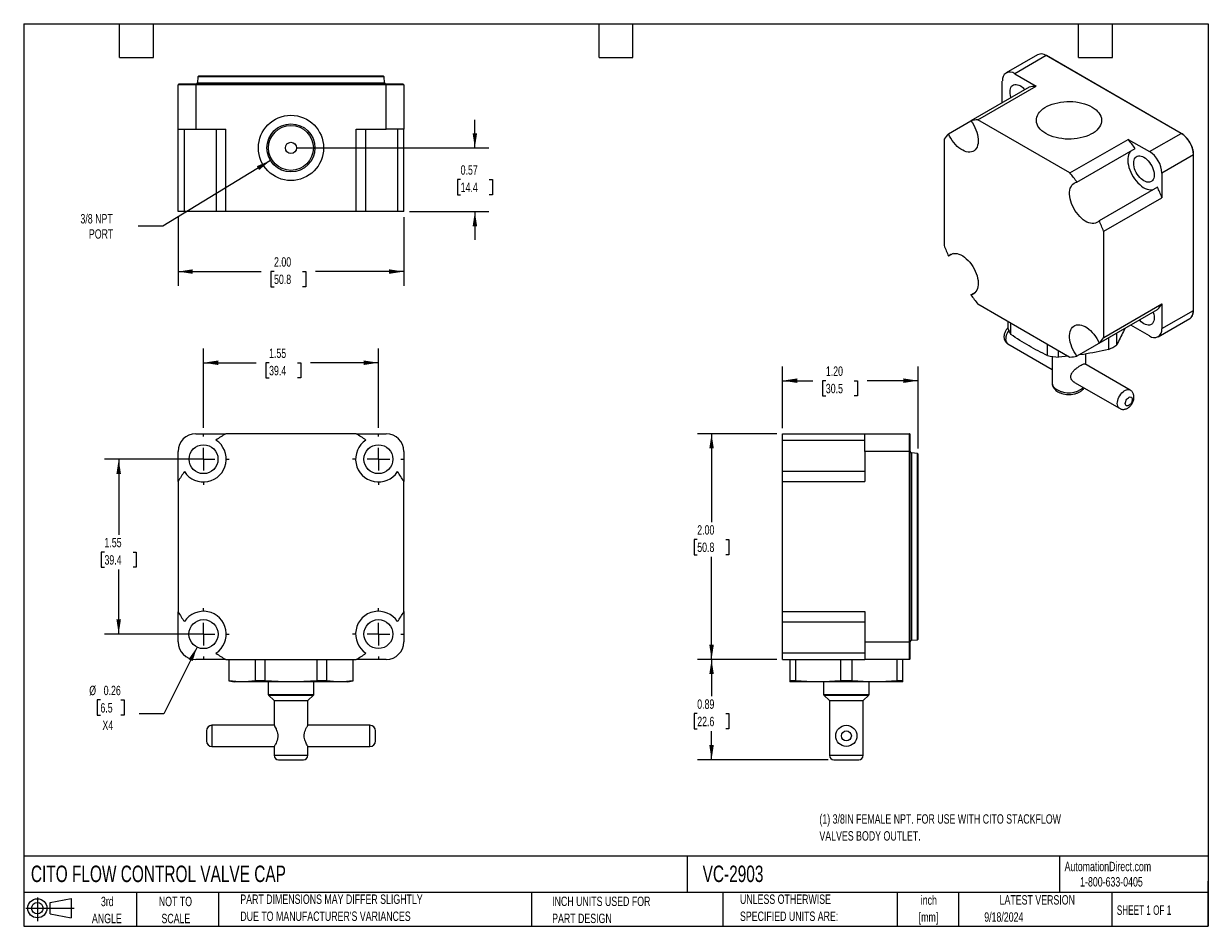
# Model space of a CAD drawing. Header units: inches. Extents: x 0.2 to 10.8, y 0.2 to 8.2.
import ezdxf

# ---------------------------------------------------------------- set-up
doc = ezdxf.new("R2010")
doc.units = ezdxf.units.IN
doc.header["$MEASUREMENT"] = 0
doc.layers.add('TEXT', color=140, linetype='Continuous', lineweight=25)
doc.styles.add('SLDTEXTSTYLE0', font='TXT', dxfattribs={"width": 0.7})
doc.styles.add('SLDTEXTSTYLE1', font='TXT', dxfattribs={"width": 0.65})
doc.dimstyles.new('SLDDIMSTYLE0', dxfattribs={"dimtxt": 0.084961, "dimasz": 0.13, "dimexe": 0, "dimexo": 0.0625, "dimgap": 0.02124, "dimtad": 0, "dimtih": 1, "dimtoh": 1, "dimrnd": 1e-09, "dimzin": 12, "dimdsep": 46, "dimtxsty": 'SLDTEXTSTYLE0', "dimsah": 1, "dimcen": 0.09, "dimadec": 0, "dimazin": 3, "dimtfac": 1, "dimtofl": 0, "dimtmove": 0, "dimatfit": 3, "dimfxl": 0, "dimfrac": 2, "dimtolj": 1, "dimtzin": 12, "dimarcsym": 0})
doc.dimstyles.new('SLDDIMSTYLE1', dxfattribs={"dimtxt": 0.084961, "dimasz": 0.13, "dimexe": 0, "dimexo": 0.0625, "dimgap": 0.02124, "dimtad": 0, "dimtih": 1, "dimtoh": 1, "dimrnd": 1e-09, "dimdsep": 46, "dimtxsty": 'SLDTEXTSTYLE0', "dimsah": 1, "dimcen": 0, "dimadec": 0, "dimazin": 2, "dimtfac": 1, "dimtofl": 0, "dimtmove": 0, "dimatfit": 3, "dimfxl": 0, "dimfrac": 2, "dimtolj": 1, "dimtzin": 12, "dimarcsym": 0})
doc.dimstyles.new('SLDDIMSTYLE2', dxfattribs={"dimtxt": 0.084961, "dimasz": 0.13, "dimexe": 0, "dimexo": 0.0625, "dimgap": 0.02124, "dimtad": 0, "dimtih": 1, "dimtoh": 1, "dimrnd": 1e-09, "dimzin": 4, "dimdsep": 46, "dimtxsty": 'SLDTEXTSTYLE0', "dimsah": 1, "dimcen": 0.09, "dimadec": 0, "dimazin": 1, "dimtfac": 1, "dimtofl": 0, "dimtmove": 0, "dimatfit": 3, "dimfxl": 0, "dimfrac": 2, "dimtolj": 1, "dimtzin": 12, "dimarcsym": 0})
doc.dimstyles.new('SLDDIMSTYLE3', dxfattribs={"dimtxt": 0.084961, "dimasz": 0.13, "dimexe": 0, "dimexo": 0.0625, "dimgap": 0.02124, "dimtad": 0, "dimtih": 1, "dimtoh": 1, "dimrnd": 1e-09, "dimdsep": 46, "dimtxsty": 'SLDTEXTSTYLE0', "dimsah": 1, "dimcen": 0.09, "dimadec": 0, "dimazin": 2, "dimtfac": 1, "dimtofl": 0, "dimtmove": 0, "dimatfit": 3, "dimfxl": 0, "dimfrac": 2, "dimtolj": 1, "dimtzin": 12, "dimarcsym": 0})
doc.dimstyles.new('SLDDIMSTYLE4', dxfattribs={"dimtxt": 0.084961, "dimasz": 0.13, "dimexe": 0, "dimexo": 0.0625, "dimgap": 0.02124, "dimtad": 0, "dimtih": 1, "dimtoh": 1, "dimrnd": 1e-09, "dimdsep": 46, "dimtxsty": 'SLDTEXTSTYLE0', "dimsah": 1, "dimcen": 0.09, "dimadec": 0, "dimazin": 2, "dimtfac": 1, "dimtmove": 0, "dimatfit": 0, "dimfxl": 0, "dimfrac": 2, "dimtolj": 1, "dimtzin": 12, "dimarcsym": 0})
doc.dimstyles.new('SLDDIMSTYLE5', dxfattribs={"dimtxt": 0.084961, "dimasz": 0.13, "dimexe": 0, "dimexo": 0.0625, "dimgap": 0.02124, "dimtad": 0, "dimtih": 1, "dimtoh": 1, "dimrnd": 1e-09, "dimzin": 12, "dimdsep": 46, "dimtxsty": 'SLDTEXTSTYLE0', "dimsah": 1, "dimcen": 0, "dimadec": 0, "dimazin": 3, "dimtfac": 1, "dimtofl": 0, "dimtmove": 0, "dimatfit": 3, "dimfxl": 0, "dimfrac": 2, "dimtolj": 1, "dimtzin": 12, "dimarcsym": 0})

# ---------------------------------------------------------------- blocks, each defined once
blk = doc.blocks.new('Block11')
at = {"color": 7, "linetype": 'Continuous', "lineweight": 18}
for p, q in [((0, 0.113), (0.428, 0.113)), ((0.102, 0.209), (0.102, 0)), ((0.216, 0.164), (0.401, 0.198)), ((0.216, 0.063), (0.216, 0.164)), ((0.401, 0.198), (0.401, 0.029)), ((0.216, 0.063), (0.401, 0.029))]:
    blk.add_line(p, q, dxfattribs=at)
for radius in [0.0846, 0.0506]:
    blk.add_circle((0.102, 0.113), radius, dxfattribs=at)
blk = doc.blocks.new('Block12')
at = {"color": 7, "linetype": 'Continuous'}
blk.add_blockref('Block11', (0, 0), dxfattribs=at)
blk = doc.blocks.new('_D')
at = {"color": 7, "linetype": 'Continuous', "lineweight": 0}
for p, q in [((1.794, 4.39), (0.967, 4.39)), ((1.092, 4.39), (1.092, 3.721)), ((0.966, 3.567), (0.938, 3.567)), ((0.938, 3.567), (0.938, 3.432)), ((1.219, 3.567), (1.247, 3.567)), ((1.247, 3.567), (1.247, 3.432)), ((0.938, 3.432), (0.966, 3.432)), ((1.092, 2.84), (1.092, 3.413)), ((1.247, 3.432), (1.219, 3.432)), ((1.794, 2.84), (0.967, 2.84))]:
    blk.add_line(p, q, dxfattribs=at)
at = {"color": 7, "linetype": 'Continuous', "lineweight": 18}
for points in [[(1.092, 4.39), (1.072, 4.26), (1.112, 4.26)], [(1.092, 2.84), (1.112, 2.97), (1.072, 2.97)]]:
    blk.add_solid(points, dxfattribs=at)
at = {"color": 7, "linetype": 'Continuous', "lineweight": 18, "char_height": 0.0833, "attachment_point": 1, "style": 'SLDTEXTSTYLE0'}
for s, insert in [('1.55', (0.966, 3.693)), ('39.4', (0.966, 3.539))]:
    blk.add_mtext(s, dxfattribs=dict(at, insert=insert))
blk = doc.blocks.new('_D_1')
at = {"color": 7, "linetype": 'Continuous', "lineweight": 0}
for p, q in [((1.844, 4.668), (1.844, 5.37)), ((3.394, 4.668), (3.394, 5.37)), ((1.844, 5.245), (2.31, 5.245)), ((2.425, 5.245), (2.397, 5.245)), ((2.397, 5.245), (2.397, 5.11)), ((2.678, 5.245), (2.706, 5.245)), ((2.706, 5.245), (2.706, 5.11)), ((3.394, 5.245), (2.793, 5.245)), ((2.397, 5.11), (2.425, 5.11)), ((2.706, 5.11), (2.678, 5.11))]:
    blk.add_line(p, q, dxfattribs=at)
at = {"color": 7, "linetype": 'Continuous', "lineweight": 18}
for points in [[(1.844, 5.245), (1.974, 5.225), (1.974, 5.265)], [(3.394, 5.245), (3.264, 5.265), (3.264, 5.225)]]:
    blk.add_solid(points, dxfattribs=at)
at = {"color": 7, "linetype": 'Continuous', "lineweight": 18, "char_height": 0.0833, "attachment_point": 1, "style": 'SLDTEXTSTYLE0'}
for s, insert in [('1.55', (2.425, 5.371)), ('39.4', (2.425, 5.217))]:
    blk.add_mtext(s, dxfattribs=dict(at, insert=insert))
blk = doc.blocks.new('_D_2')
at = {"color": 7, "linetype": 'Continuous', "lineweight": 0}
for p, q in [((1.787, 2.725), (1.493, 2.133)), ((0.93, 2.256), (0.902, 2.256)), ((0.902, 2.256), (0.902, 2.121)), ((1.112, 2.256), (1.141, 2.256)), ((1.141, 2.256), (1.141, 2.121)), ((0.902, 2.121), (0.93, 2.121)), ((1.141, 2.121), (1.112, 2.121)), ((1.493, 2.133), (1.274, 2.133))]:
    blk.add_line(p, q, dxfattribs=at)
at = {"color": 7, "linetype": 'Continuous', "lineweight": 18}
blk.add_solid([(1.787, 2.725), (1.711, 2.617), (1.747, 2.6)], dxfattribs=at)
at = {"color": 7, "linetype": 'Continuous', "lineweight": 18, "char_height": 0.0833, "attachment_point": 1, "style": 'SLDTEXTSTYLE0'}
for s, insert in [('%%c', (0.831, 2.382)), ('0.26', (0.959, 2.382)), ('6.5', (0.93, 2.228)), ('X4', (0.948, 2.074))]:
    blk.add_mtext(s, dxfattribs=dict(at, insert=insert))
blk = doc.blocks.new('SW_CENTERMARKSYMBOL_0')
at = {"color": 0, "linetype": 'Continuous', "lineweight": 18}
for p, q in [((0, 0.2), (0, 0.2285)), ((-0.2, 0), (-0.2285, 0)), ((0, 0), (-0.1, 0)), ((0, 0), (0, 0.1)), ((0, 0), (0, -0.1)), ((0, 0), (0.1, 0)), ((0.2, 0), (0.2285, 0)), ((0, -0.2), (0, -0.2285))]:
    blk.add_line(p, q, dxfattribs=at)
blk = doc.blocks.new('SW_CENTERMARKSYMBOL_1')
at = {"color": 0, "linetype": 'Continuous', "lineweight": 18}
for p, q in [((0, 0.2), (0, 0.2285)), ((-0.2, 0), (-0.2285, 0)), ((0, 0), (-0.1, 0)), ((0, 0), (0, 0.1)), ((0, 0), (0, -0.1)), ((0, 0), (0.1, 0)), ((0.2, 0), (0.2285, 0)), ((0, -0.2), (0, -0.2285))]:
    blk.add_line(p, q, dxfattribs=at)
blk = doc.blocks.new('SW_CENTERMARKSYMBOL_2')
at = {"color": 0, "linetype": 'Continuous', "lineweight": 18}
for p, q in [((0, 0.2), (0, 0.2285)), ((-0.2, 0), (-0.2285, 0)), ((0, 0), (-0.1, 0)), ((0, 0), (0, 0.1)), ((0, 0), (0, -0.1)), ((0, 0), (0.1, 0)), ((0.2, 0), (0.2285, 0)), ((0, -0.2), (0, -0.2285))]:
    blk.add_line(p, q, dxfattribs=at)
blk = doc.blocks.new('SW_CENTERMARKSYMBOL_3')
at = {"color": 0, "linetype": 'Continuous', "lineweight": 18}
for p, q in [((0, 0.2), (0, 0.2285)), ((-0.2, 0), (-0.2285, 0)), ((0, 0), (-0.1, 0)), ((0, 0), (0, 0.1)), ((0, 0), (0, -0.1)), ((0, 0), (0.1, 0)), ((0.2, 0), (0.2285, 0)), ((0, -0.2), (0, -0.2285))]:
    blk.add_line(p, q, dxfattribs=at)
blk = doc.blocks.new('_D_3')
at = {"color": 7, "linetype": 'Continuous', "lineweight": 0}
for p, q in [((6.927, 4.615), (6.222, 4.615)), ((6.347, 4.615), (6.347, 3.832)), ((6.22, 3.678), (6.192, 3.678)), ((6.192, 3.678), (6.192, 3.543)), ((6.473, 3.678), (6.501, 3.678)), ((6.501, 3.678), (6.501, 3.543)), ((6.192, 3.543), (6.22, 3.543)), ((6.347, 2.615), (6.347, 3.524)), ((6.501, 3.543), (6.473, 3.543)), ((6.927, 2.615), (6.222, 2.615))]:
    blk.add_line(p, q, dxfattribs=at)
at = {"color": 7, "linetype": 'Continuous', "lineweight": 18}
for points in [[(6.347, 4.615), (6.327, 4.485), (6.367, 4.485)], [(6.347, 2.615), (6.367, 2.745), (6.327, 2.745)]]:
    blk.add_solid(points, dxfattribs=at)
at = {"color": 7, "linetype": 'Continuous', "lineweight": 18, "char_height": 0.0833, "attachment_point": 1, "style": 'SLDTEXTSTYLE0'}
for s, insert in [('2.00', (6.22, 3.805)), ('50.8', (6.22, 3.651))]:
    blk.add_mtext(s, dxfattribs=dict(at, insert=insert))
blk = doc.blocks.new('_D_4')
at = {"color": 7, "linetype": 'Continuous', "lineweight": 0}
for p, q in [((6.977, 4.665), (6.977, 5.211)), ((8.177, 4.485), (8.177, 5.211)), ((6.977, 5.086), (7.244, 5.086)), ((7.36, 5.086), (7.331, 5.086)), ((7.331, 5.086), (7.331, 4.951)), ((7.612, 5.086), (7.641, 5.086)), ((7.641, 5.086), (7.641, 4.951)), ((8.177, 5.086), (7.727, 5.086)), ((7.331, 4.951), (7.36, 4.951)), ((7.641, 4.951), (7.612, 4.951))]:
    blk.add_line(p, q, dxfattribs=at)
at = {"color": 7, "linetype": 'Continuous', "lineweight": 18}
for points in [[(6.977, 5.086), (7.107, 5.066), (7.107, 5.106)], [(8.177, 5.086), (8.047, 5.106), (8.047, 5.066)]]:
    blk.add_solid(points, dxfattribs=at)
at = {"color": 7, "linetype": 'Continuous', "lineweight": 18, "char_height": 0.0833, "attachment_point": 1, "style": 'SLDTEXTSTYLE0'}
for s, insert in [('1.20', (7.36, 5.212)), ('30.5', (7.36, 5.058))]:
    blk.add_mtext(s, dxfattribs=dict(at, insert=insert))
blk = doc.blocks.new('_D_5')
at = {"color": 7, "linetype": 'Continuous', "lineweight": 0}
for p, q in [((6.927, 2.615), (6.222, 2.615)), ((6.347, 2.615), (6.347, 2.289)), ((6.22, 2.135), (6.192, 2.135)), ((6.192, 2.135), (6.192, 2)), ((6.473, 2.135), (6.501, 2.135)), ((6.501, 2.135), (6.501, 2)), ((6.192, 2), (6.22, 2)), ((6.501, 2), (6.473, 2)), ((6.347, 1.726), (6.347, 1.981)), ((7.382, 1.726), (6.222, 1.726))]:
    blk.add_line(p, q, dxfattribs=at)
at = {"color": 7, "linetype": 'Continuous', "lineweight": 18}
for points in [[(6.347, 2.615), (6.327, 2.485), (6.367, 2.485)], [(6.347, 1.726), (6.367, 1.856), (6.327, 1.856)]]:
    blk.add_solid(points, dxfattribs=at)
at = {"color": 7, "linetype": 'Continuous', "lineweight": 18, "char_height": 0.0833, "attachment_point": 1, "style": 'SLDTEXTSTYLE0'}
for s, insert in [('0.89', (6.22, 2.261)), ('22.6', (6.22, 2.107))]:
    blk.add_mtext(s, dxfattribs=dict(at, insert=insert))
blk = doc.blocks.new('_D_6')
at = {"color": 7, "linetype": 'Continuous', "lineweight": 0}
for p, q in [((4.249, 7.149), (4.249, 7.399)), ((2.669, 7.149), (4.374, 7.149)), ((4.123, 6.868), (4.095, 6.868)), ((4.095, 6.868), (4.095, 6.733)), ((4.376, 6.868), (4.404, 6.868)), ((4.404, 6.868), (4.404, 6.733)), ((4.095, 6.733), (4.123, 6.733)), ((4.404, 6.733), (4.376, 6.733)), ((3.669, 6.584), (4.374, 6.584)), ((4.249, 6.584), (4.249, 6.334))]:
    blk.add_line(p, q, dxfattribs=at)
at = {"color": 7, "linetype": 'Continuous', "lineweight": 18}
for points in [[(4.249, 7.149), (4.269, 7.279), (4.229, 7.279)], [(4.249, 6.584), (4.229, 6.454), (4.269, 6.454)]]:
    blk.add_solid(points, dxfattribs=at)
at = {"color": 7, "linetype": 'Continuous', "lineweight": 18, "char_height": 0.0833, "attachment_point": 1, "style": 'SLDTEXTSTYLE0'}
for s, insert in [('0.57', (4.123, 6.995)), ('14.4', (4.123, 6.841))]:
    blk.add_mtext(s, dxfattribs=dict(at, insert=insert))
blk = doc.blocks.new('_D_7')
at = {"color": 7, "linetype": 'Continuous', "lineweight": 0}
for p, q in [((2.438, 7.038), (1.484, 6.455)), ((1.484, 6.455), (1.265, 6.455))]:
    blk.add_line(p, q, dxfattribs=at)
at = {"color": 7, "linetype": 'Continuous', "lineweight": 18}
blk.add_solid([(2.438, 7.038), (2.316, 6.987), (2.337, 6.953)], dxfattribs=at)
at = {"color": 7, "linetype": 'Continuous', "lineweight": 18, "char_height": 0.0833, "attachment_point": 1, "style": 'SLDTEXTSTYLE0'}
for s, insert in [('3/8 NPT', (0.753, 6.563)), ('PORT', (0.828, 6.428))]:
    blk.add_mtext(s, dxfattribs=dict(at, insert=insert))
blk = doc.blocks.new('_D_8')
at = {"color": 7, "linetype": 'Continuous', "lineweight": 0}
for p, q in [((1.619, 6.534), (1.619, 5.928)), ((3.619, 6.534), (3.619, 5.928)), ((1.619, 6.053), (2.354, 6.053)), ((2.469, 6.053), (2.44, 6.053)), ((2.44, 6.053), (2.44, 5.918)), ((2.721, 6.053), (2.75, 6.053)), ((2.75, 6.053), (2.75, 5.918)), ((3.619, 6.053), (2.837, 6.053)), ((2.44, 5.918), (2.469, 5.918)), ((2.75, 5.918), (2.721, 5.918))]:
    blk.add_line(p, q, dxfattribs=at)
at = {"color": 7, "linetype": 'Continuous', "lineweight": 18}
for points in [[(1.619, 6.053), (1.749, 6.033), (1.749, 6.073)], [(3.619, 6.053), (3.489, 6.073), (3.489, 6.033)]]:
    blk.add_solid(points, dxfattribs=at)
at = {"color": 7, "linetype": 'Continuous', "lineweight": 18, "char_height": 0.0833, "attachment_point": 1, "style": 'SLDTEXTSTYLE0'}
for s, insert in [('2.00', (2.469, 6.18)), ('50.8', (2.469, 6.026))]:
    blk.add_mtext(s, dxfattribs=dict(at, insert=insert))

msp = doc.modelspace()

# ---------------------------------------------------------------- linework, layer by layer
for p, q in [((9.236, 7.975), (8.957, 7.813)), ((9.314, 7.967), (9.035, 7.806)), ((10.508, 7.278), (9.314, 7.967)), ((10.51, 7.278), (9.317, 7.967)), ((1.794, 7.779), (1.79, 7.727)), ((3.445, 7.779), (1.794, 7.779)), ((3.44, 7.784), (1.799, 7.784)), ((3.449, 7.727), (3.445, 7.779)), ((9.035, 7.806), (9.223, 7.697)), ((1.775, 7.709), (1.619, 7.709)), ((1.619, 7.314), (1.619, 7.709)), ((1.775, 7.714), (1.775, 7.709)), ((3.463, 7.714), (1.775, 7.714)), ((3.463, 7.709), (1.775, 7.709)), ((1.775, 7.709), (1.775, 7.314)), ((1.79, 7.727), (3.449, 7.727)), ((3.463, 7.709), (3.463, 7.714)), ((3.619, 7.709), (3.463, 7.709)), ((3.463, 7.314), (3.463, 7.709)), ((3.619, 7.709), (3.619, 7.314)), ((9.162, 7.687), (8.645, 7.389)), ((8.707, 7.399), (9.223, 7.697)), ((8.924, 7.55), (8.924, 7.742)), ((8.448, 7.275), (8.645, 7.389)), ((9.524, 6.927), (8.707, 7.399)), ((1.619, 7.314), (1.775, 7.314)), ((1.619, 6.584), (1.619, 7.314)), ((1.675, 6.584), (1.675, 7.314)), ((1.775, 7.314), (2.042, 7.314)), ((1.955, 7.314), (1.955, 6.584)), ((2.042, 6.584), (2.042, 7.314)), ((3.197, 7.314), (3.463, 7.314)), ((3.197, 6.584), (3.197, 7.314)), ((3.284, 6.584), (3.284, 7.314)), ((3.619, 7.314), (3.463, 7.314)), ((3.564, 7.314), (3.564, 6.584)), ((3.619, 6.584), (3.619, 7.314)), ((10.228, 7.117), (10.508, 7.278)), ((8.408, 7.226), (8.408, 6.283)), ((9.524, 6.927), (10.04, 7.225)), ((9.585, 6.846), (10.102, 7.144)), ((10.04, 7.225), (10.228, 7.117)), ((10.618, 7.087), (10.339, 6.925)), ((10.618, 5.708), (10.618, 7.087)), ((10.619, 5.71), (10.619, 7.089)), ((10.339, 6.925), (10.339, 6.708)), ((10.299, 6.802), (9.783, 6.504)), ((9.823, 6.41), (10.339, 6.708)), ((1.675, 6.584), (1.619, 6.584)), ((1.955, 6.584), (1.675, 6.584)), ((2.042, 6.584), (1.955, 6.584)), ((3.197, 6.584), (2.042, 6.584)), ((3.284, 6.584), (3.197, 6.584)), ((3.564, 6.584), (3.284, 6.584)), ((3.619, 6.584), (3.564, 6.584)), ((9.823, 5.468), (9.823, 6.41)), ((8.489, 6.213), (8.448, 6.189)), ((8.645, 5.847), (8.687, 5.871)), ((8.707, 5.766), (9.524, 5.294)), ((9.783, 5.418), (10.299, 5.716)), ((10.338, 5.764), (9.822, 5.466)), ((9.823, 5.468), (10.339, 5.766)), ((10.339, 5.766), (10.339, 5.547)), ((10.339, 5.547), (10.618, 5.708)), ((8.973, 5.612), (8.973, 5.553)), ((8.999, 5.496), (8.999, 5.597)), ((10.102, 5.602), (9.585, 5.304)), ((10.228, 5.483), (10.062, 5.579)), ((10.306, 5.476), (10.586, 5.637)), ((9.866, 5.466), (9.866, 5.362)), ((9.939, 5.404), (9.939, 5.508)), ((10.009, 5.549), (9.998, 5.523)), ((8.973, 5.412), (9.365, 5.186)), ((9.323, 5.41), (9.323, 5.309)), ((9.365, 5.301), (9.365, 5.067)), ((9.423, 5.293), (9.423, 5.352)), ((9.51, 5.302), (9.423, 5.293)), ((9.644, 5.319), (9.602, 5.314)), ((9.665, 5.23), (9.665, 5.323)), ((10.057, 5.003), (9.657, 5.234)), ((9.563, 5.071), (9.963, 4.841)), ((1.775, 4.615), (2.042, 4.615)), ((3.197, 4.615), (2.042, 4.615)), ((3.197, 4.615), (3.463, 4.615)), ((6.977, 4.615), (7.707, 4.615)), ((6.977, 4.559), (6.977, 4.615)), ((6.977, 4.559), (7.707, 4.559)), ((6.977, 4.28), (6.977, 4.559)), ((7.707, 4.459), (7.707, 4.615)), ((7.707, 4.615), (8.102, 4.615)), ((8.102, 4.459), (8.102, 4.615)), ((1.619, 4.192), (1.619, 4.459)), ((3.619, 4.459), (3.619, 4.192)), ((7.707, 4.459), (7.707, 4.192)), ((8.102, 4.459), (7.707, 4.459)), ((8.107, 4.459), (8.102, 4.459)), ((8.102, 2.771), (8.102, 4.459)), ((8.107, 2.771), (8.107, 4.459)), ((8.172, 4.44), (8.12, 4.445)), ((8.12, 4.445), (8.12, 2.785)), ((8.172, 2.789), (8.172, 4.44)), ((6.977, 4.192), (6.977, 4.28)), ((7.707, 4.28), (6.977, 4.28)), ((1.619, 4.192), (1.619, 3.038)), ((3.619, 3.039), (3.619, 4.192)), ((6.977, 3.039), (6.977, 4.192)), ((6.977, 4.192), (7.707, 4.192)), ((1.619, 2.771), (1.619, 3.038)), ((3.619, 3.039), (3.619, 2.771)), ((6.977, 3.039), (7.707, 3.039)), ((6.977, 3.039), (6.977, 3.036)), ((7.707, 3.036), (6.977, 3.036)), ((6.977, 2.95), (6.977, 3.036)), ((6.977, 2.95), (7.707, 2.95)), ((6.977, 2.671), (6.977, 2.95)), ((7.707, 3.039), (7.707, 2.771)), ((7.707, 2.771), (8.102, 2.771)), ((7.707, 2.771), (7.707, 2.615)), ((8.102, 2.771), (8.107, 2.771)), ((8.102, 2.615), (8.102, 2.771)), ((8.12, 2.785), (8.172, 2.789)), ((7.707, 2.671), (6.977, 2.671)), ((6.977, 2.615), (6.977, 2.671)), ((2.042, 2.615), (1.775, 2.615)), ((2.042, 2.615), (3.197, 2.615)), ((2.069, 2.615), (2.069, 2.426)), ((2.072, 2.426), (2.072, 2.615)), ((2.301, 2.615), (2.301, 2.426)), ((2.39, 2.426), (2.39, 2.615)), ((2.849, 2.615), (2.849, 2.426)), ((2.938, 2.426), (2.938, 2.615)), ((3.167, 2.615), (3.167, 2.426)), ((3.169, 2.426), (3.169, 2.615)), ((3.463, 2.615), (3.197, 2.615)), ((6.977, 2.615), (7.707, 2.615)), ((7.042, 2.615), (7.042, 2.426)), ((7.093, 2.426), (7.093, 2.615)), ((7.49, 2.615), (7.49, 2.426)), ((7.593, 2.426), (7.593, 2.615)), ((8.102, 2.615), (7.707, 2.615)), ((7.99, 2.615), (7.99, 2.426)), ((8.042, 2.426), (8.042, 2.615)), ((2.069, 2.426), (2.119, 2.416)), ((2.072, 2.426), (2.069, 2.426)), ((2.186, 2.416), (2.119, 2.416)), ((2.619, 2.416), (2.186, 2.416)), ((2.39, 2.426), (2.301, 2.426)), ((2.418, 2.416), (2.418, 2.306)), ((3.053, 2.416), (2.619, 2.416)), ((2.821, 2.306), (2.821, 2.416)), ((2.938, 2.426), (2.849, 2.426)), ((3.119, 2.416), (3.053, 2.416)), ((3.119, 2.416), (3.169, 2.426)), ((3.169, 2.426), (3.167, 2.426)), ((7.093, 2.426), (7.042, 2.426)), ((7.292, 2.416), (7.042, 2.416)), ((7.792, 2.416), (7.292, 2.416)), ((7.34, 2.416), (7.34, 2.306)), ((7.593, 2.426), (7.49, 2.426)), ((7.743, 2.306), (7.743, 2.416)), ((8.042, 2.416), (7.792, 2.416)), ((8.042, 2.426), (7.99, 2.426)), ((2.418, 2.306), (2.619, 2.306)), ((2.421, 2.299), (2.469, 2.251)), ((2.421, 2.299), (2.818, 2.299)), ((2.469, 2.251), (2.469, 2.032)), ((2.469, 2.251), (2.619, 2.251)), ((2.619, 2.306), (2.821, 2.306)), ((2.619, 2.251), (2.769, 2.251)), ((2.769, 2.251), (2.818, 2.299)), ((2.769, 2.032), (2.769, 2.251)), ((7.34, 2.306), (7.743, 2.306)), ((7.343, 2.299), (7.392, 2.251)), ((7.343, 2.299), (7.542, 2.299)), ((7.392, 2.251), (7.392, 1.766)), ((7.392, 2.251), (7.692, 2.251)), ((7.542, 2.299), (7.74, 2.299)), ((7.692, 2.251), (7.74, 2.299)), ((7.692, 1.766), (7.692, 2.251)), ((2.469, 2.032), (1.919, 2.032)), ((1.919, 2.032), (1.919, 1.938)), ((3.319, 2.032), (2.769, 2.032)), ((3.319, 1.844), (3.319, 2.032)), ((1.869, 1.982), (1.869, 1.894)), ((1.919, 1.938), (1.919, 1.844)), ((3.369, 1.938), (3.369, 1.982)), ((3.369, 1.894), (3.369, 1.938)), ((7.636, 1.94), (7.635, 1.932)), ((1.919, 1.844), (2.469, 1.844)), ((2.469, 1.844), (2.469, 1.766)), ((2.769, 1.766), (2.769, 1.844)), ((2.769, 1.844), (3.319, 1.844)), ((2.469, 1.766), (2.619, 1.766)), ((2.509, 1.726), (2.729, 1.726)), ((2.619, 1.766), (2.769, 1.766)), ((7.392, 1.766), (7.692, 1.766)), ((7.432, 1.726), (7.542, 1.726))]:
    msp.add_line(p, q)
at = {"flags": 128}
for points in [[(9.002, 7.595), (9.001, 7.598), (8.996, 7.614), (8.994, 7.631), (8.993, 7.646), (8.994, 7.661), (8.996, 7.674), (9.001, 7.685), (9.007, 7.695), (9.015, 7.702), (9.024, 7.707), (9.034, 7.71), (9.046, 7.711), (9.058, 7.709), (9.071, 7.705), (9.084, 7.699)], [(9.72, 7.511), (9.738, 7.499), (9.755, 7.487), (9.769, 7.473), (9.781, 7.459), (9.79, 7.444), (9.798, 7.429), (9.802, 7.413), (9.804, 7.397), (9.803, 7.381), (9.8, 7.365), (9.794, 7.35), (9.785, 7.335), (9.774, 7.32), (9.761, 7.306), (9.746, 7.293), (9.728, 7.281), (9.709, 7.27), (9.687, 7.26), (9.665, 7.251), (9.64, 7.243), (9.615, 7.237), (9.589, 7.232), (9.562, 7.229), (9.535, 7.227), (9.507, 7.227), (9.48, 7.228), (9.453, 7.231), (9.426, 7.235), (9.4, 7.241), (9.376, 7.248), (9.352, 7.256), (9.33, 7.265), (9.31, 7.276), (9.291, 7.288), (9.275, 7.301), (9.261, 7.314), (9.249, 7.329), (9.239, 7.343), (9.232, 7.359), (9.228, 7.374), (9.226, 7.39), (9.227, 7.406), (9.23, 7.422), (9.236, 7.437), (9.244, 7.453), (9.255, 7.467), (9.269, 7.481), (9.284, 7.494), (9.302, 7.506), (9.321, 7.518), (9.342, 7.528), (9.365, 7.536), (9.389, 7.544), (9.415, 7.55), (9.441, 7.555), (9.468, 7.558), (9.495, 7.56), (9.523, 7.56), (9.55, 7.559), (9.577, 7.557), (9.604, 7.552), (9.63, 7.547), (9.654, 7.54), (9.678, 7.532), (9.7, 7.522), (9.72, 7.511)], [(8.645, 7.389), (8.659, 7.37), (8.671, 7.35), (8.681, 7.33), (8.69, 7.309), (8.698, 7.288), (8.704, 7.267), (8.708, 7.246), (8.71, 7.226), (8.71, 7.207), (8.709, 7.189), (8.705, 7.172), (8.7, 7.157), (8.693, 7.144), (8.684, 7.133), (8.674, 7.124), (8.662, 7.118), (8.65, 7.113), (8.636, 7.111), (8.621, 7.112), (8.605, 7.115), (8.589, 7.12), (8.573, 7.128), (8.557, 7.137), (8.54, 7.149), (8.525, 7.163), (8.509, 7.179), (8.495, 7.196), (8.481, 7.214), (8.469, 7.234), (8.457, 7.254), (8.448, 7.275)], [(10.06, 7.12), (10.057, 7.116), (10.049, 7.103), (10.043, 7.089), (10.039, 7.073), (10.037, 7.056), (10.037, 7.037), (10.038, 7.017), (10.042, 6.997), (10.047, 6.976), (10.054, 6.955), (10.063, 6.933), (10.073, 6.913), (10.085, 6.893), (10.097, 6.874), (10.111, 6.856), (10.126, 6.839), (10.142, 6.824), (10.158, 6.811), (10.174, 6.799), (10.19, 6.79), (10.207, 6.783), (10.222, 6.779), (10.238, 6.777), (10.252, 6.777), (10.258, 6.778)], [(10.18, 7.066), (10.193, 7.057), (10.205, 7.047), (10.217, 7.035), (10.229, 7.021), (10.239, 7.006), (10.248, 6.99), (10.256, 6.974), (10.262, 6.957), (10.267, 6.94), (10.27, 6.924), (10.27, 6.909), (10.27, 6.894), (10.267, 6.881), (10.262, 6.87), (10.256, 6.86), (10.248, 6.853), (10.239, 6.847), (10.229, 6.844), (10.217, 6.844), (10.205, 6.846), (10.193, 6.85), (10.18, 6.856), (10.167, 6.865), (10.154, 6.875), (10.142, 6.887), (10.13, 6.901), (10.12, 6.916), (10.111, 6.932), (10.103, 6.948), (10.097, 6.965), (10.092, 6.982), (10.09, 6.998), (10.089, 7.013), (10.09, 7.028), (10.092, 7.041), (10.097, 7.052), (10.103, 7.062), (10.111, 7.069), (10.12, 7.075), (10.13, 7.078), (10.142, 7.078), (10.154, 7.076), (10.167, 7.072), (10.18, 7.066)], [(9.783, 6.504), (9.773, 6.494), (9.762, 6.487), (9.75, 6.482), (9.736, 6.479), (9.722, 6.479), (9.706, 6.481), (9.69, 6.485), (9.674, 6.492), (9.658, 6.501), (9.641, 6.513), (9.625, 6.526), (9.61, 6.541), (9.595, 6.558), (9.581, 6.576), (9.568, 6.595), (9.557, 6.615), (9.547, 6.635), (9.538, 6.657), (9.531, 6.678), (9.526, 6.699), (9.522, 6.719), (9.521, 6.739), (9.521, 6.758), (9.523, 6.775), (9.527, 6.791), (9.533, 6.805), (9.54, 6.818), (9.55, 6.828), (9.56, 6.837), (9.572, 6.843), (9.585, 6.846)], [(8.448, 6.189), (8.457, 6.199), (8.469, 6.206), (8.481, 6.211), (8.495, 6.214), (8.509, 6.214), (8.525, 6.212), (8.54, 6.208), (8.557, 6.201), (8.573, 6.192), (8.589, 6.18), (8.605, 6.167), (8.621, 6.152), (8.636, 6.135), (8.65, 6.117), (8.662, 6.098), (8.674, 6.078), (8.684, 6.058), (8.693, 6.037), (8.7, 6.015), (8.705, 5.994), (8.709, 5.974), (8.71, 5.954), (8.71, 5.935), (8.708, 5.918), (8.704, 5.902), (8.698, 5.888), (8.69, 5.875), (8.681, 5.865), (8.671, 5.856), (8.659, 5.85), (8.645, 5.847)], [(10.261, 5.694), (10.262, 5.691), (10.267, 5.675), (10.27, 5.658), (10.27, 5.643), (10.27, 5.628), (10.267, 5.615), (10.262, 5.604), (10.256, 5.594), (10.248, 5.587), (10.239, 5.582), (10.229, 5.579), (10.217, 5.578), (10.205, 5.58), (10.193, 5.584), (10.18, 5.59), (10.167, 5.599), (10.154, 5.609), (10.142, 5.622), (10.14, 5.624)], [(9.585, 5.304), (9.572, 5.323), (9.56, 5.343), (9.55, 5.363), (9.54, 5.384), (9.533, 5.405), (9.527, 5.427), (9.523, 5.447), (9.521, 5.467), (9.521, 5.486), (9.522, 5.504), (9.526, 5.521), (9.531, 5.536), (9.538, 5.549), (9.547, 5.56), (9.557, 5.569), (9.568, 5.575), (9.581, 5.58), (9.595, 5.582), (9.61, 5.581), (9.625, 5.578), (9.641, 5.573), (9.658, 5.565), (9.674, 5.556), (9.69, 5.544), (9.706, 5.53), (9.722, 5.514), (9.736, 5.497), (9.75, 5.479), (9.762, 5.459), (9.773, 5.439), (9.783, 5.418)], [(9.963, 4.841), (9.957, 4.845), (9.951, 4.852), (9.947, 4.861), (9.944, 4.872), (9.943, 4.884), (9.944, 4.897), (9.947, 4.911), (9.952, 4.925), (9.958, 4.939), (9.965, 4.953), (9.974, 4.965), (9.983, 4.977), (9.994, 4.987), (10.005, 4.995), (10.016, 5.002), (10.026, 5.006), (10.037, 5.008), (10.046, 5.007), (10.055, 5.004), (10.057, 5.003)], [(10.014, 4.884), (10.015, 4.893), (10.018, 4.902), (10.022, 4.912), (10.028, 4.921), (10.034, 4.929), (10.042, 4.935), (10.049, 4.939), (10.056, 4.942), (10.063, 4.941), (10.069, 4.939), (10.073, 4.934), (10.075, 4.928), (10.076, 4.919), (10.075, 4.91), (10.073, 4.901), (10.068, 4.891), (10.063, 4.882), (10.056, 4.874), (10.049, 4.868), (10.041, 4.864), (10.034, 4.862), (10.028, 4.862), (10.022, 4.864), (10.018, 4.869), (10.015, 4.876), (10.014, 4.884)]]:
    msp.add_lwpolyline(points, dxfattribs=at)
for centre, radius in [((2.619, 7.149), 0.289), ((2.619, 7.149), 0.213), ((2.619, 7.149), 0.199), ((2.619, 7.149), 0.0497), ((1.844, 4.39), 0.128), ((3.394, 4.39), 0.128), ((1.844, 2.84), 0.129), ((3.394, 2.84), 0.128), ((7.542, 1.938), 0.094), ((7.542, 1.938), 0.044)]:
    msp.add_circle(centre, radius)
for centre, radius, start, end in [((9.268, 7.903), 0.0788, 54.5328, 114.1568), ((9.316, 7.965), 0.00251, 65.686, 125.6182), ((1.799, 7.779), 0.005, 90, 175), ((3.44, 7.779), 0.005, 5, 90), ((8.992, 7.753), 0.0681, 50.7967, 189.214), ((1.624, 7.709), 0.005, 90, 180), ((1.775, 7.729), 0.015, 270, 355), ((3.464, 7.729), 0.015, 185, 270), ((3.614, 7.709), 0.005, 0, 90), ((8.998, 7.557), 0.165, 40.6903, 58.926), ((9.262, 7.258), 0.44, 95.0378, 103.189), ((8.746, 6.96), 0.44, 95.0378, 103.189), ((8.769, 6.974), 0.44, 136.8209, 144.9711), ((10.379, 7.076), 0.24, 2.6055, 57.3945), ((10.509, 7.276), 0.0024, 64.0385, 127.2539), ((8.553, 6.031), 1.907, 35.7191, 38.7842), ((10.099, 6.915), 0.24, 2.6055, 57.3945), ((10.617, 7.089), 0.00251, 294.376, 354.2898), ((8.037, 5.733), 1.907, 35.7191, 38.7842), ((8.561, 6.018), 1.907, 21.2161, 24.281), ((8.044, 5.72), 1.907, 21.2161, 24.281), ((10.186, 6.974), 1.907, 201.2161, 204.281), ((10.194, 6.96), 1.907, 215.7191, 218.7842), ((9.979, 6.017), 0.44, 316.8191, 324.8672), ((10.336, 5.766), 0.00307, 327.5622, 2.3631), ((10.528, 5.703), 0.0898, 321.4573, 3.2042), ((10.617, 5.711), 0.00251, 294.3747, 354.3052), ((10.559, 5.683), 0.0534, 300.0877, 317.9639), ((9.095, 5.449), 0.141, 144.106, 177.6143), ((9.185, 5.617), 0.222, 196.6895, 213.1075), ((9.462, 5.719), 0.44, 316.8191, 324.8672), ((9.819, 5.468), 0.00307, 327.5621, 2.3631), ((10.271, 5.536), 0.0681, 230.7967, 9.214), ((9, 5.45), 0.0465, 173.7855, 234.9023), ((9.644, 5.83), 0.518, 295.3349, 304.6597), ((9.509, 6.177), 0.888, 257.9535, 264.4604), ((9.485, 5.733), 0.44, 275.0378, 283.189), ((9.44, 5.075), 0.0755, 185.7719, 245.2976), ((9.513, 5.192), 0.213, 240.5201, 308.1227), ((1.775, 4.459), 0.156, 90, 180), ((1.844, 4.39), 0.202, 213.1034, 56.8966), ((2.619, 3.615), 1.155, 120, 125.1436), ((3.394, 4.39), 0.202, 123.1034, 326.8966), ((2.619, 3.615), 1.155, 54.8564, 60), ((3.463, 4.459), 0.156, 360, 90), ((8.102, 4.61), 0.005, 0, 90), ((8.122, 4.46), 0.015, 180, 265), ((8.172, 4.435), 0.005, 0, 85), ((2.619, 3.615), 1.155, 144.8564, 150), ((2.619, 3.615), 1.155, 30, 35.1436), ((2.619, 3.615), 1.155, 210, 215.1436), ((1.844, 2.84), 0.202, 303.1034, 146.8966), ((3.394, 2.84), 0.202, 33.1034, 236.8966), ((2.619, 3.615), 1.155, 324.8564, 329.9333), ((3.614, 3.039), 0.005, 329.9333, 360), ((1.775, 2.771), 0.156, 180, 270), ((3.463, 2.771), 0.156, 270, 0), ((8.122, 2.77), 0.015, 95, 180), ((8.172, 2.794), 0.005, 275, 360), ((2.619, 3.615), 1.155, 234.8564, 240), ((2.619, 3.615), 1.155, 300, 305.1436), ((8.102, 2.62), 0.005, 270, 360), ((2.428, 2.306), 0.01, 180, 225), ((2.811, 2.306), 0.01, 315, 0), ((7.35, 2.306), 0.01, 180, 225), ((7.733, 2.306), 0.01, 315, 0), ((1.919, 1.982), 0.05, 90, 180), ((3.319, 1.982), 0.05, 360, 90), ((1.919, 1.894), 0.05, 180, 270), ((3.319, 1.894), 0.05, 270, 0), ((2.509, 1.766), 0.04, 180, 270), ((2.729, 1.766), 0.04, 270, 0), ((7.432, 1.766), 0.04, 180, 270), ((7.652, 1.766), 0.04, 270, 0)]:
    msp.add_arc(centre, radius, start, end)
for points, knots in [([(1.775, 7.714), (1.735, 7.714), (1.697, 7.714), (1.64, 7.714), (1.624, 7.714), (1.624, 7.714)], [0, 0, 0, 0, 0.5, 0.5, 1, 1, 1, 1]), ([(3.614, 7.714), (3.614, 7.714), (3.599, 7.714), (3.542, 7.714), (3.504, 7.714), (3.463, 7.714)], [0, 0, 0, 0, 0.5, 0.5, 1, 1, 1, 1]), ([(10.619, 7.089), (10.619, 7.094), (10.619, 7.105), (10.616, 7.121), (10.613, 7.136), (10.609, 7.15), (10.604, 7.164), (10.598, 7.176), (10.593, 7.187), (10.586, 7.199), (10.577, 7.214), (10.566, 7.228), (10.554, 7.243), (10.541, 7.255), (10.526, 7.268), (10.516, 7.275), (10.51, 7.278)], [0, 0, 0, 0, 0.082752, 0.157824, 0.225225, 0.284962, 0.352688, 0.40682, 0.452, 0.508633, 0.579124, 0.663479, 0.735877, 0.816092, 0.90413, 1, 1, 1, 1]), ([(10.599, 5.648), (10.603, 5.653), (10.61, 5.662), (10.618, 5.683), (10.619, 5.701), (10.619, 5.71)], [0, 0, 0, 0, 0.267474, 0.614044, 1, 1, 1, 1]), ([(8.973, 5.555), (8.971, 5.553), (8.966, 5.548), (8.959, 5.538), (8.951, 5.525), (8.945, 5.511), (8.941, 5.497), (8.939, 5.485), (8.939, 5.478), (8.939, 5.476)], [0, 0, 0, 0, 0.081528, 0.245736, 0.410662, 0.577514, 0.747686, 0.923092, 1, 1, 1, 1]), ([(8.939, 5.476), (8.939, 5.472), (8.939, 5.465), (8.941, 5.454), (8.945, 5.442), (8.951, 5.432), (8.959, 5.423), (8.966, 5.416), (8.971, 5.413), (8.973, 5.412)], [0, 0, 0, 0, 0.127894, 0.29573, 0.456979, 0.613757, 0.76782, 0.920552, 1, 1, 1, 1]), ([(9.531, 5.122), (9.531, 5.125), (9.532, 5.133), (9.537, 5.148), (9.549, 5.167), (9.567, 5.185), (9.585, 5.199), (9.599, 5.209), (9.611, 5.218), (9.626, 5.226), (9.641, 5.233), (9.652, 5.237), (9.655, 5.234), (9.656, 5.233)], [0, 0, 0, 0, 0.06162, 0.123291, 0.245371, 0.383975, 0.46195, 0.539842, 0.609761, 0.679647, 0.80012, 0.920984, 1, 1, 1, 1]), ([(9.365, 5.067), (9.365, 5.061), (9.366, 5.05), (9.371, 5.036), (9.377, 5.026), (9.383, 5.016), (9.392, 5.006), (9.408, 4.993), (9.428, 4.982), (9.452, 4.972), (9.478, 4.966), (9.506, 4.963), (9.535, 4.964), (9.563, 4.968), (9.589, 4.976), (9.608, 4.985), (9.621, 4.993), (9.629, 4.999), (9.636, 5.005), (9.643, 5.012), (9.648, 5.018), (9.65, 5.021)], [0, 0, 0, 0, 0.058678, 0.105088, 0.139295, 0.162227, 0.210734, 0.272393, 0.340223, 0.410028, 0.482118, 0.555629, 0.628574, 0.701307, 0.774216, 0.842808, 0.879808, 0.909394, 0.932929, 0.96261, 1, 1, 1, 1]), ([(9.563, 5.072), (9.562, 5.073), (9.556, 5.075), (9.548, 5.082), (9.538, 5.095), (9.532, 5.109), (9.531, 5.119), (9.531, 5.122)], [0, 0, 0, 0, 0.066519, 0.292329, 0.517971, 0.86856, 1, 1, 1, 1]), ([(9.963, 4.841), (9.966, 4.839), (9.973, 4.835), (9.984, 4.832), (9.996, 4.831), (10.008, 4.832), (10.019, 4.835), (10.031, 4.84), (10.042, 4.847), (10.053, 4.855), (10.062, 4.866), (10.071, 4.877), (10.079, 4.89), (10.085, 4.904), (10.089, 4.918), (10.091, 4.931), (10.091, 4.938), (10.091, 4.94)], [0, 0, 0, 0, 0.057726, 0.120547, 0.182377, 0.244244, 0.307234, 0.372438, 0.440699, 0.512093, 0.585631, 0.659713, 0.734119, 0.809395, 0.886168, 0.965303, 1, 1, 1, 1]), ([(10.091, 4.94), (10.091, 4.943), (10.091, 4.951), (10.088, 4.962), (10.084, 4.973), (10.079, 4.984), (10.071, 4.993), (10.064, 4.999), (10.059, 5.002), (10.057, 5.003)], [0, 0, 0, 0, 0.127944, 0.295847, 0.45716, 0.614, 0.768123, 0.920916, 1, 1, 1, 1]), ([(8.107, 4.459), (8.107, 4.499), (8.107, 4.537), (8.107, 4.594), (8.107, 4.61), (8.107, 4.61)], [0, 0, 0, 0, 0.5, 0.5, 1, 1, 1, 1]), ([(8.177, 2.794), (8.177, 2.794), (8.177, 2.881), (8.177, 3.189), (8.177, 3.397), (8.177, 3.832), (8.177, 4.041), (8.177, 4.349), (8.177, 4.435), (8.177, 4.435)], [0, 0, 0, 0, 0.25, 0.25, 0.5, 0.5, 0.75, 0.75, 1, 1, 1, 1]), ([(8.107, 2.62), (8.107, 2.62), (8.107, 2.636), (8.107, 2.692), (8.107, 2.731), (8.107, 2.771)], [0, 0, 0, 0, 0.5, 0.5, 1, 1, 1, 1]), ([(2.47, 2.032), (2.47, 2.032), (2.47, 2.031), (2.472, 2.028), (2.477, 2.019), (2.485, 2.004), (2.492, 1.988), (2.498, 1.971), (2.502, 1.953), (2.503, 1.941), (2.503, 1.938)], [0, 0, 0, 0, 0.062231, 0.15649, 0.334938, 0.531996, 0.643568, 0.758335, 0.934103, 1, 1, 1, 1]), ([(2.736, 1.938), (2.737, 1.942), (2.737, 1.952), (2.74, 1.97), (2.747, 1.991), (2.756, 2.009), (2.763, 2.021), (2.767, 2.027), (2.769, 2.031), (2.769, 2.031), (2.769, 2.032)], [0, 0, 0, 0, 0.090764, 0.1847, 0.367567, 0.575186, 0.689895, 0.808678, 0.911409, 1, 1, 1, 1]), ([(2.503, 1.938), (2.502, 1.933), (2.502, 1.924), (2.499, 1.906), (2.492, 1.884), (2.483, 1.866), (2.476, 1.854), (2.472, 1.848), (2.47, 1.844), (2.47, 1.844), (2.47, 1.844)], [0, 0, 0, 0, 0.090764, 0.1847, 0.367567, 0.575186, 0.689895, 0.808678, 0.911409, 1, 1, 1, 1]), ([(2.769, 1.844), (2.769, 1.844), (2.769, 1.844), (2.767, 1.847), (2.762, 1.856), (2.754, 1.871), (2.747, 1.887), (2.741, 1.905), (2.737, 1.922), (2.736, 1.934), (2.736, 1.938)], [0, 0, 0, 0, 0.062231, 0.1564901, 0.3349377, 0.5319959, 0.6435683, 0.7583352, 0.9341027, 1, 1, 1, 1]), ([(7.448, 1.938), (7.448, 1.942), (7.448, 1.947), (7.449, 1.952), (7.449, 1.952)], [0, 0, 0, 0, 0.974732, 1, 1, 1, 1]), ([(7.449, 1.924), (7.449, 1.925), (7.448, 1.93), (7.448, 1.934), (7.448, 1.938)], [0, 0, 0, 0, 0.265337, 1, 1, 1, 1]), ([(7.542, 1.726), (7.571, 1.726), (7.599, 1.726), (7.64, 1.726), (7.652, 1.726), (7.652, 1.726)], [0, 0, 0, 0, 0.5, 0.5, 1, 1, 1, 1])]:
    msp.add_open_spline(points, degree=3, knots=knots)
for points in [[(9.161, 5.394), (9.107, 5.425), (9.053, 5.459), (8.999, 5.496)], [(9.998, 5.523), (9.978, 5.481), (9.958, 5.441), (9.939, 5.404)], [(9.323, 5.309), (9.269, 5.335), (9.215, 5.363), (9.161, 5.394)], [(9.866, 5.362), (9.792, 5.345), (9.718, 5.331), (9.644, 5.319)], [(2.186, 2.416), (2.148, 2.416), (2.11, 2.42), (2.072, 2.426)], [(2.301, 2.426), (2.263, 2.42), (2.225, 2.416), (2.186, 2.416)], [(2.619, 2.416), (2.543, 2.416), (2.467, 2.42), (2.39, 2.426)], [(2.849, 2.426), (2.772, 2.42), (2.696, 2.416), (2.619, 2.416)], [(3.053, 2.416), (3.014, 2.416), (2.976, 2.42), (2.938, 2.426)], [(3.167, 2.426), (3.129, 2.42), (3.091, 2.416), (3.053, 2.416)], [(7.042, 2.426), (7.042, 2.42), (7.042, 2.416), (7.042, 2.416)], [(7.292, 2.416), (7.225, 2.416), (7.159, 2.42), (7.093, 2.426)], [(7.49, 2.426), (7.424, 2.42), (7.358, 2.416), (7.292, 2.416)], [(7.792, 2.416), (7.725, 2.416), (7.659, 2.42), (7.593, 2.426)], [(7.99, 2.426), (7.924, 2.42), (7.858, 2.416), (7.792, 2.416)], [(8.042, 2.416), (8.042, 2.416), (8.042, 2.42), (8.042, 2.426)]]:
    msp.add_open_spline(points, degree=3)
at = {"layer": 'TEXT'}
for p, q in [((0.25, 8.25), (10.75, 8.25)), ((0.25, 8.25), (0.25, 0.25)), ((1.1, 7.95), (1.1, 8.25)), ((1.4, 7.95), (1.4, 8.25)), ((5.35, 7.95), (5.35, 8.25)), ((5.65, 7.95), (5.65, 8.25)), ((9.6, 7.95), (9.6, 8.25)), ((9.9, 7.95), (9.9, 8.25)), ((10.75, 8.25), (10.75, 0.25)), ((1.1, 7.95), (1.4, 7.95)), ((5.35, 7.95), (5.65, 7.95)), ((9.6, 7.95), (9.9, 7.95)), ((10.75, 0.871), (0.25, 0.871)), ((6.132, 0.871), (6.132, 0.55)), ((9.432, 0.871), (9.432, 0.55)), ((10.75, 0.25), (10.75, 0.65)), ((10.75, 0.55), (0.25, 0.55)), ((1.25, 0.55), (1.25, 0.25)), ((1.977, 0.55), (1.977, 0.25)), ((4.75, 0.55), (4.75, 0.25)), ((6.448, 0.55), (6.448, 0.25)), ((7.993, 0.55), (7.993, 0.25)), ((8.536, 0.55), (8.536, 0.25)), ((9.896, 0.55), (9.896, 0.25)), ((0.25, 0.25), (10.75, 0.25))]:
    msp.add_line(p, q, dxfattribs=at)

# ---------------------------------------------------------------- block references
at = {"color": 7, "linetype": 'Continuous', "lineweight": 0}
for name, p in [('SW_CENTERMARKSYMBOL_0', (1.844, 4.39)), ('SW_CENTERMARKSYMBOL_3', (3.394, 4.39)), ('SW_CENTERMARKSYMBOL_1', (1.844, 2.84)), ('SW_CENTERMARKSYMBOL_2', (3.394, 2.84))]:
    msp.add_blockref(name, p, dxfattribs=at)
at = {"layer": 'TEXT'}
msp.add_blockref('Block12', (0.269, 0.297), dxfattribs=at)

# ---------------------------------------------------------------- texts
at = {"color": 7, "linetype": 'Continuous', "lineweight": 0, "char_height": 0.08333, "attachment_point": 1, "style": 'SLDTEXTSTYLE0'}
for s, insert in [('(1) 3/8IN FEMALE NPT. FOR USE WITH CITO STACKFLOW', (7.303, 1.243)), ('VALVES BODY OUTLET.', (7.303, 1.093))]:
    msp.add_mtext(s, dxfattribs=dict(at, insert=insert))
at = {"color": 179, "linetype": 'Continuous', "lineweight": 18, "char_height": 0.08333, "attachment_point": 1, "style": 'SLDTEXTSTYLE0'}
for s, insert in [('AutomationDirect.com', (9.476, 0.822)), ('1-800-633-0405', (9.614, 0.686))]:
    msp.add_mtext(s, dxfattribs=dict(at, insert=insert))
at = {"layer": 'TEXT'}
for s, insert, char_height, attachment_point, style in [('CITO FLOW CONTROL VALVE CAP', (0.314, 0.788), 0.14583, 1, 'SLDTEXTSTYLE0'), ('VC-2903', (6.268, 0.788), 0.1458, 1, 'SLDTEXTSTYLE0'), ('PART DIMENSIONS MAY DIFFER SLIGHTLY', (2.17, 0.532), 0.08333, 1, 'SLDTEXTSTYLE0'), ('UNLESS OTHERWISE', (6.599, 0.532), 0.08333, 1, 'SLDTEXTSTYLE0'), ('inch', (8.273, 0.524), 0.0833, 2, 'SLDTEXTSTYLE0'), ('LATEST VERSION', (9.234, 0.526), 0.08333, 2, 'SLDTEXTSTYLE0'), ('3rd', (0.991, 0.512), 0.0833, 2, 'SLDTEXTSTYLE0'), ('NOT TO', (1.595, 0.512), 0.0833, 2, 'SLDTEXTSTYLE0'), ('INCH UNITS USED FOR', (4.934, 0.513), 0.08333, 1, 'SLDTEXTSTYLE0'), ('SHEET 1 OF 1', (9.939, 0.435), 0.08333, 1, 'SLDTEXTSTYLE1'), ('ANGLE', (0.987, 0.361), 0.0833, 2, 'SLDTEXTSTYLE0'), ('SCALE', (1.599, 0.361), 0.0833, 2, 'SLDTEXTSTYLE0'), ("DUE TO MANUFACTURER'S VARIANCES", (2.17, 0.381), 0.08333, 1, 'SLDTEXTSTYLE0'), ('PART DESIGN', (4.934, 0.362), 0.08333, 1, 'SLDTEXTSTYLE0'), ('SPECIFIED UNITS ARE:', (6.599, 0.381), 0.08333, 1, 'SLDTEXTSTYLE0'), ('[mm]', (8.27, 0.373), 0.0833, 2, 'SLDTEXTSTYLE0'), ('9/18/2024', (8.764, 0.374), 0.0833, 1, 'SLDTEXTSTYLE0')]:
    msp.add_mtext(s, dxfattribs=dict(at, insert=insert, char_height=char_height, attachment_point=attachment_point, style=style))

# ---------------------------------------------------------------- dimensions: what is measured, and where the dimension line sits
at = {"color": 7, "linetype": 'Continuous', "lineweight": 18}
for base, p1, p2, angle, dimstyle, picture, middle in [((4.24944, 7.14864), (3.6195, 6.58361), (2.6195, 7.14864), 90, 'SLDDIMSTYLE4', '_D_6', (4.24944, 6.86849)), ((1.619, 6.053), (3.619, 6.584), (1.619, 6.584), 0, 'SLDDIMSTYLE2', '_D_8', (2.595, 6.053)), ((8.177, 5.086), (6.977, 4.615), (8.177, 4.435), 0, 'SLDDIMSTYLE2', '_D_4', (7.486, 5.086)), ((6.347, 2.615), (6.977, 4.615), (6.977, 2.615), 90, 'SLDDIMSTYLE2', '_D_3', (6.347, 3.678)), ((1.092, 2.84), (1.844, 4.39), (1.844, 2.84), 90, 'SLDDIMSTYLE0', '_D', (1.092, 3.567)), ((6.347, 1.726), (6.977, 2.615), (7.432, 1.726), 90, 'SLDDIMSTYLE3', '_D_5', (6.347, 2.135))]:
    dim = msp.add_linear_dim(base=base, p1=p1, p2=p2, angle=angle, dimstyle=dimstyle, dxfattribs=at)
    dim.commit()
    dim.dimension.update_dxf_attribs({"geometry": picture, "text_midpoint": middle, "dimtype": 160})
dim = msp.add_diameter_dim_2p(p1=(2.801, 7.26), p2=(2.438, 7.038), text='3/8 NPT\\PPORT', dimstyle='SLDDIMSTYLE5', override={"dimpost": '<>'}, dxfattribs=at)
dim.commit()
dim.dimension.update_dxf_attribs({"geometry": '_D_7', "text_midpoint": (0.978, 6.455), "dimtype": 163})
dim = msp.add_linear_dim(base=(1.844, 5.245), p1=(3.394, 4.618), p2=(1.844, 4.618), dimstyle='SLDDIMSTYLE0', dxfattribs=at)
dim.commit()
dim.dimension.update_dxf_attribs({"geometry": '_D_1', "text_midpoint": (2.552, 5.245), "dimtype": 160})
dim = msp.add_diameter_dim_2p(p1=(1.902, 2.955), p2=(1.787, 2.725), text='<>\\PX4', dimstyle='SLDDIMSTYLE1', dxfattribs=at)
dim.commit()
dim.dimension.update_dxf_attribs({"geometry": '_D_2', "text_midpoint": (1.021, 2.176), "dimtype": 163})

doc.saveas('drawing.dxf')
